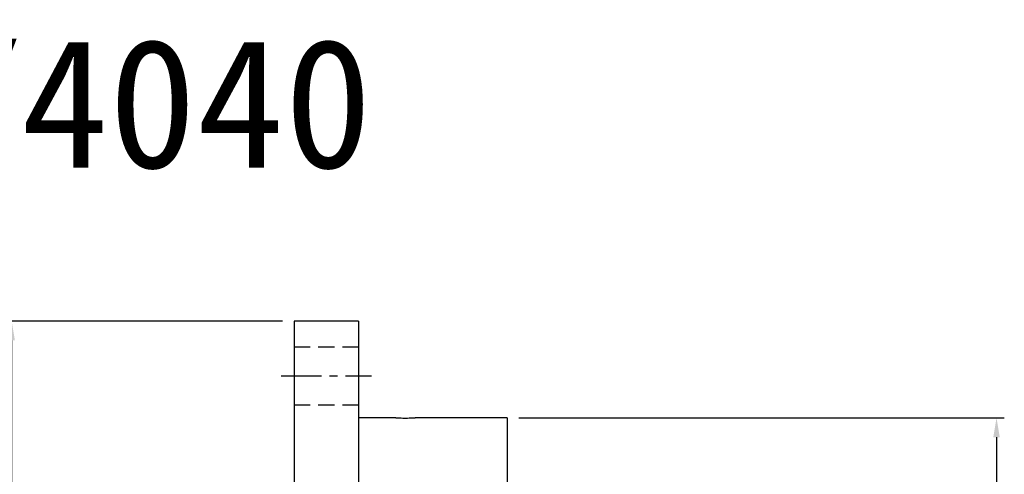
# Model space of a CAD drawing. Header units: millimetres. Extents: x -69 to 243, y -95 to 112.
# Tile 50 of 50: x 90 to 243, y 41 to 112. Entities that reach past the tile are written whole.
import ezdxf
from ezdxf.enums import TextEntityAlignment as Align

# ---------------------------------------------------------------- set-up
doc = ezdxf.new("R2010")
doc.units = ezdxf.units.MM
doc.linetypes.add('CENTER', pattern=[2, 1.25, -0.25, 0.25, -0.25])
doc.linetypes.add('DASHED', pattern=[0.75, 0.5, -0.25])
for name, color, linetype in [('CHA', 7, 'Continuous'), ('CL', 1, 'CENTER'), ('DIM', 4, 'Continuous'), ('HID', 2, 'DASHED'), ('OUT', 3, 'Continuous')]:
    doc.layers.add(name, color=color, linetype=linetype)
doc.styles.add('DIM-7', font='SIMPLEX.shx', dxfattribs={"width": 0.7, "bigfont": 'chineset.shx'})
doc.styles.add('T', font='kaiu.ttf')
doc.dimstyles.new('CNS', dxfattribs={"dimtxt": 3.5, "dimasz": 2.5, "dimexe": 1, "dimexo": 1.5, "dimgap": 0.09, "dimtad": 0, "dimdsep": 46, "dimtxsty": 'DIM-7', "dimcen": 0.09, "dimclrd": 1, "dimclre": 1, "dimclrt": 4, "dimadec": 0, "dimazin": 0, "dimtfac": 1, "dimtix": 1, "dimtmove": 2, "dimatfit": 3, "dimfxl": 1, "dimtvp": 0.971429, "dimtolj": 1, "dimarcsym": 0})

# ---------------------------------------------------------------- blocks, each defined once
blk = doc.blocks.new('*D4')
at = {"layer": 'DEFPOINTS', "color": 0, "transparency": 16777216}
for p in [(165.6, 50), (165.6, -50), (241.43, -50)]:
    blk.add_point(p, dxfattribs=at)
at = {"layer": 'DIM', "color": 0, "lineweight": -2, "transparency": 16777216}
for p, q in [((167.4, 50), (242.63, 50)), ((241.43, 47), (241.43, -47)), ((167.4, -50), (242.63, -50))]:
    blk.add_line(p, q, dxfattribs=at)
at = {"layer": 'DIM', "color": 0, "transparency": 16777216}
for points in [[(240.93, 47), (241.93, 47), (241.43, 50)], [(240.93, -47), (241.93, -47), (241.43, -50)]]:
    blk.add_solid(points, dxfattribs=at)
at = {"layer": 'DIM', "color": 0, "transparency": 16777216, "insert": (235.72, 0), "char_height": 4.2, "attachment_point": 5, "rotation": 90, "style": 'DIM-7'}
blk.add_mtext('\\A1;%%C100{\\H2.520000;\\S-0.012^ -0.034;}', dxfattribs=at)
blk = doc.blocks.new('*D5')
at = {"layer": 'DEFPOINTS', "color": 0, "transparency": 16777216}
for p in [(88.86, 65), (132.6, 65), (132.6, -65)]:
    blk.add_point(p, dxfattribs=at)
at = {"layer": 'DIM', "color": 0, "lineweight": -2, "transparency": 16777216}
for p, q in [((130.8, 65), (87.66, 65)), ((88.86, -62), (88.86, 62)), ((130.8, -65), (87.66, -65))]:
    blk.add_line(p, q, dxfattribs=at)
at = {"layer": 'DIM', "color": 0, "transparency": 16777216}
for points in [[(88.36, 62), (89.36, 62), (88.86, 65)], [(88.36, -62), (89.36, -62), (88.86, -65)]]:
    blk.add_solid(points, dxfattribs=at)
at = {"layer": 'DIM', "color": 0, "transparency": 16777216, "insert": (84.78, 0), "char_height": 4.2, "attachment_point": 5, "rotation": 90, "style": 'DIM-7'}
blk.add_mtext('\\A1;%%C130', dxfattribs=at)

msp = doc.modelspace()

# ---------------------------------------------------------------- linework, layer by layer
at = {"layer": 'CL', "color": 0, "ltscale": 5}
msp.add_line((130.596, 56.5), (144.596, 56.5), dxfattribs=at)
at = {"layer": 'HID', "color": 0, "ltscale": 5}
for p, q in [((132.596, 61), (142.596, 61)), ((132.596, 52), (142.596, 52))]:
    msp.add_line(p, q, dxfattribs=at)
at = {"layer": 'OUT', "color": 0, "linetype": 'Continuous'}
for p, q in [((142.596, 65), (132.596, 65)), ((132.596, 65), (132.596, 0)), ((142.596, 65), (142.596, 0)), ((148.365, 50), (142.596, 50)), ((165.596, 50), (151.344, 50)), ((165.596, 50), (165.596, 0))]:
    msp.add_line(p, q, dxfattribs=at)
msp.add_open_spline([(148.346, 50), (148.346, 50), (148.349, 50), (148.376, 49.999), (148.424, 49.998), (148.571, 49.994), (148.671, 49.991), (148.91, 49.986), (149.051, 49.984), (149.355, 49.98), (149.521, 49.978), (149.855, 49.977), (150.027, 49.978), (150.354, 49.98), (150.513, 49.982), (150.795, 49.986), (150.923, 49.989), (151.13, 49.994), (151.212, 49.996), (151.319, 49.999), (151.346, 50), (151.346, 50)], degree=3, knots=[0, 0, 0, 0, 0.0372048, 0.0372048, 0.1445659, 0.1445659, 0.2519446, 0.2519446, 0.3593667, 0.3593667, 0.4667903, 0.4667903, 0.5741712, 0.5741712, 0.6815317, 0.6815317, 0.7889261, 0.7889261, 0.8963557, 0.8963557, 1, 1, 1, 1], dxfattribs=at)

# ---------------------------------------------------------------- texts
at = {"layer": 'CHA', "style": 'T'}
msp.add_text('RFSY4040', height=20, dxfattribs=at).set_placement((90.281, 98.74), align=Align.MIDDLE)

# ---------------------------------------------------------------- dimensions: what is measured, and where the dimension line sits
at = {"layer": 'DIM', "color": 0}
for base, p1, p2, override, picture, middle in [((88.864, 65), (132.596, -65), (132.596, 65), {"dimscale": 1.2, "dimclrd": 0, "dimclre": 0, "dimclrt": 0}, '*D5', (84.784, 0)), ((241.432, -50), (165.596, 50), (165.596, -50), {"dimscale": 1.2, "dimclrd": 0, "dimclre": 0, "dimclrt": 0, "dimtol": 1, "dimtp": -0.012, "dimtm": 0.034, "dimtfac": 0.6, "dimtdec": 3, "dimtmove": 0}, '*D4', (235.72, 0))]:
    dim = msp.add_linear_dim(base=base, p1=p1, p2=p2, angle=90, text='%%C<>', dimstyle='CNS', override=override, dxfattribs=at)
    dim.commit()
    dim.dimension.update_dxf_attribs({"geometry": picture, "text_midpoint": middle})

doc.saveas('drawing.dxf')
